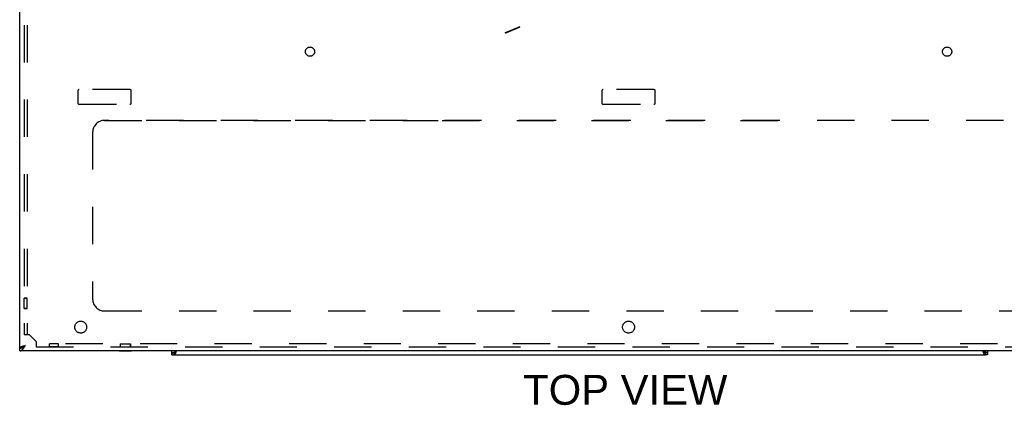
# Model space of a CAD drawing. Header units: inches. Extents: x 0 to 142, y 0 to 92.
# Tile 29 of 65: x 33.99 to 54.66, y 59.53 to 67.63. Entities that reach past the tile are written whole.
import ezdxf

# ---------------------------------------------------------------- set-up
doc = ezdxf.new("R2010")
doc.units = ezdxf.units.IN
doc.header["$LTSCALE"] = 7.824912
doc.header["$MEASUREMENT"] = 0
doc.linetypes.add('HIDDEN', pattern=[0.2, 0.1, -0.1])
doc.layers.get('0').update_dxf_attribs({"linetype": 'CONTINUOUS'})
for name, color, linetype in [('02___PRT_ALL_AXES', 7, 'CONTINUOUS'), ('DEFAULT_2', 8, 'HIDDEN'), ('DIMENSIONS', 7, 'CONTINUOUS'), ('OPEN', 7, 'CONTINUOUS')]:
    doc.layers.add(name, color=color, linetype=linetype)
doc.styles.get("Standard").update_dxf_attribs({"font": 'arial.ttf'})

msp = doc.modelspace()

# ---------------------------------------------------------------- linework, layer by layer
at = {"color": 3, "linetype": 'Continuous'}
for p, q in [((33.998, 60.731), (33.998, 80.312)), ((34.062, 60.769), (34.058, 60.767)), ((34.067, 60.77), (34.062, 60.769)), ((34.071, 60.771), (34.067, 60.77)), ((34.077, 60.773), (34.071, 60.771)), ((34.084, 60.775), (34.077, 60.773)), ((34.095, 60.779), (34.084, 60.775)), ((34.1, 60.767), (34.11, 60.783)), ((59.553, 60.671), (33.998, 60.671)), ((34.051, 60.765), (34.047, 60.763)), ((34.054, 60.766), (34.051, 60.765)), ((34.058, 60.767), (34.054, 60.766)), ((34.083, 60.741), (34.086, 60.746)), ((34.086, 60.746), (34.089, 60.75)), ((34.089, 60.75), (34.092, 60.755)), ((34.092, 60.755), (34.095, 60.76)), ((34.095, 60.76), (34.1, 60.767)), ((37.191, 60.591), (37.191, 60.671)), ((37.213, 60.639), (37.22, 60.641)), ((37.22, 60.641), (37.228, 60.643)), ((37.228, 60.643), (37.236, 60.645)), ((37.235, 60.591), (54.266, 60.591)), ((37.235, 60.591), (37.237, 60.591)), ((54.266, 60.591), (54.264, 60.591)), ((54.274, 60.643), (54.265, 60.645)), ((54.282, 60.641), (54.274, 60.643)), ((54.311, 60.671), (54.311, 60.591))]:
    msp.add_line(p, q, dxfattribs=at)
at = {"color": 7, "linetype": 'Continuous'}
for p, q in [((33.994, 61.543), (33.994, 61.799)), ((33.994, 61.799), (33.998, 61.799)), ((33.994, 61.543), (33.998, 61.543)), ((34.088, 60.767), (34.091, 60.769)), ((34.091, 60.769), (34.094, 60.771)), ((34.094, 60.773), (34.092, 60.771)), ((34.097, 60.775), (34.094, 60.773)), ((34.094, 60.771), (34.097, 60.773)), ((34.097, 60.773), (34.101, 60.777)), ((34.1, 60.776), (34.097, 60.775)), ((34.104, 60.779), (34.1, 60.776)), ((34.101, 60.777), (34.11, 60.783)), ((34.11, 60.783), (34.104, 60.779)), ((33.998, 60.671), (33.998, 60.731)), ((34.085, 60.765), (34.088, 60.767)), ((36.085, 60.666), (36.085, 60.671)), ((36.341, 60.666), (36.085, 60.666)), ((36.341, 60.666), (36.341, 60.671)), ((37.191, 60.591), (37.235, 60.591)), ((37.235, 60.635), (37.194, 60.632)), ((37.235, 60.591), (37.235, 60.639)), ((54.266, 60.591), (54.266, 60.639)), ((54.308, 60.632), (54.266, 60.635)), ((54.311, 60.591), (54.266, 60.591))]:
    msp.add_line(p, q, dxfattribs=at)
for points in [[(34.092, 60.771), (34.091, 60.77), (34.089, 60.769), (34.088, 60.768), (34.087, 60.768), (34.086, 60.767), (34.084, 60.766), (34.083, 60.765), (34.082, 60.764), (34.081, 60.763), (34.08, 60.762), (34.079, 60.762), (34.078, 60.761), (34.077, 60.76), (34.076, 60.759), (34.075, 60.758)], [(33.998, 60.731), (34, 60.731), (34.001, 60.731), (34.003, 60.731), (34.004, 60.731), (34.006, 60.731), (34.007, 60.732), (34.009, 60.732), (34.011, 60.732), (34.012, 60.732), (34.014, 60.732), (34.015, 60.733), (34.017, 60.733), (34.018, 60.733), (34.02, 60.733), (34.021, 60.734), (34.023, 60.734), (34.024, 60.735), (34.026, 60.735), (34.027, 60.735), (34.029, 60.736), (34.03, 60.736), (34.032, 60.737), (34.033, 60.737), (34.035, 60.738), (34.036, 60.738), (34.038, 60.739), (34.039, 60.739), (34.041, 60.74), (34.042, 60.741), (34.044, 60.741), (34.045, 60.742), (34.047, 60.743), (34.048, 60.743), (34.05, 60.744), (34.051, 60.745), (34.053, 60.746), (34.054, 60.746), (34.056, 60.747), (34.057, 60.748)], [(34.057, 60.748), (34.059, 60.749), (34.06, 60.75), (34.062, 60.751), (34.063, 60.751), (34.065, 60.752), (34.067, 60.753), (34.068, 60.754), (34.07, 60.755), (34.071, 60.756), (34.073, 60.757), (34.074, 60.758)], [(34.074, 60.758), (34.076, 60.759), (34.077, 60.76), (34.079, 60.761), (34.08, 60.762), (34.082, 60.763), (34.085, 60.765)], [(37.243, 60.64), (37.244, 60.64), (37.247, 60.641), (37.249, 60.642), (37.252, 60.643), (37.255, 60.645), (37.258, 60.646), (37.261, 60.648), (37.263, 60.651), (37.266, 60.653), (37.269, 60.656), (37.269, 60.656)], [(37.243, 60.64), (37.244, 60.641), (37.246, 60.642), (37.248, 60.644), (37.25, 60.646), (37.252, 60.648), (37.255, 60.65), (37.256, 60.651)], [(54.258, 60.64), (54.258, 60.64), (54.255, 60.641), (54.252, 60.642), (54.25, 60.643), (54.247, 60.645), (54.244, 60.646), (54.241, 60.648), (54.238, 60.651), (54.236, 60.653), (54.233, 60.656), (54.233, 60.656)], [(54.258, 60.64), (54.258, 60.641), (54.256, 60.642), (54.254, 60.644), (54.252, 60.646), (54.25, 60.648), (54.247, 60.65), (54.246, 60.651)]]:
    msp.add_lwpolyline(points, dxfattribs=at)
at = {"color": 3, "linetype": 'Continuous'}
for points in [[(34.11, 60.783), (34.108, 60.783), (34.095, 60.779)], [(34.047, 60.763), (34.045, 60.763), (34.043, 60.762), (34.041, 60.761), (34.04, 60.761), (34.038, 60.76), (34.036, 60.759), (34.034, 60.759), (34.033, 60.758), (34.031, 60.757), (34.03, 60.757), (34.028, 60.756), (34.027, 60.755), (34.025, 60.755), (34.024, 60.754), (34.022, 60.753), (34.021, 60.753), (34.02, 60.752), (34.018, 60.751), (34.017, 60.751), (34.016, 60.75), (34.015, 60.749), (34.013, 60.749), (34.012, 60.748), (34.011, 60.747), (34.01, 60.747), (34.009, 60.746), (34.008, 60.745), (34.007, 60.745), (34.007, 60.744), (34.006, 60.743), (34.005, 60.743), (34.004, 60.742), (34.003, 60.741), (34.003, 60.741), (34.002, 60.74), (34.002, 60.739), (34.001, 60.739), (34.001, 60.738), (34, 60.737), (34, 60.737), (34, 60.736), (33.999, 60.735), (33.999, 60.735), (33.999, 60.734), (33.999, 60.733), (33.999, 60.733), (33.998, 60.732), (33.998, 60.731)], [(33.998, 60.671), (34, 60.671), (34.001, 60.671), (34.003, 60.671), (34.004, 60.672), (34.006, 60.672), (34.007, 60.672), (34.009, 60.672), (34.011, 60.673), (34.012, 60.673), (34.014, 60.674), (34.015, 60.674), (34.017, 60.675), (34.018, 60.675), (34.02, 60.676), (34.021, 60.677), (34.023, 60.678), (34.024, 60.678), (34.026, 60.679), (34.027, 60.68), (34.029, 60.681), (34.03, 60.682), (34.032, 60.683), (34.033, 60.684), (34.035, 60.685), (34.036, 60.687), (34.038, 60.688), (34.039, 60.689), (34.041, 60.69), (34.042, 60.692), (34.044, 60.693), (34.045, 60.695), (34.047, 60.696), (34.048, 60.698), (34.05, 60.699), (34.051, 60.701), (34.053, 60.702), (34.054, 60.704), (34.056, 60.706), (34.057, 60.707), (34.059, 60.709), (34.06, 60.711), (34.062, 60.713), (34.063, 60.715), (34.065, 60.717), (34.067, 60.719), (34.068, 60.72), (34.07, 60.722), (34.071, 60.724), (34.073, 60.726), (34.074, 60.729), (34.076, 60.731)], [(34.076, 60.731), (34.077, 60.733), (34.079, 60.735), (34.08, 60.737), (34.083, 60.741)], [(37.194, 60.632), (37.193, 60.625), (37.192, 60.618), (37.192, 60.611), (37.191, 60.604), (37.191, 60.598), (37.191, 60.591)], [(37.194, 60.632), (37.195, 60.633), (37.197, 60.633), (37.199, 60.634), (37.201, 60.635), (37.204, 60.636), (37.207, 60.637), (37.21, 60.638), (37.213, 60.639)], [(37.236, 60.645), (37.241, 60.647), (37.246, 60.648), (37.25, 60.65), (37.255, 60.651)], [(37.237, 60.591), (37.24, 60.591), (37.242, 60.592)], [(37.242, 60.592), (37.244, 60.593), (37.246, 60.594), (37.248, 60.596), (37.25, 60.598), (37.252, 60.6), (37.254, 60.602), (37.256, 60.605), (37.259, 60.607), (37.261, 60.611), (37.263, 60.614), (37.265, 60.617), (37.267, 60.621), (37.269, 60.625), (37.271, 60.629), (37.273, 60.633), (37.275, 60.638)], [(37.255, 60.651), (37.26, 60.653), (37.265, 60.654)], [(37.265, 60.654), (37.27, 60.656), (37.276, 60.658), (37.281, 60.66), (37.286, 60.662)], [(37.275, 60.638), (37.277, 60.642), (37.28, 60.647), (37.282, 60.652), (37.284, 60.657), (37.286, 60.662)], [(54.237, 60.654), (54.231, 60.656), (54.226, 60.658), (54.221, 60.66), (54.216, 60.662)], [(54.226, 60.638), (54.224, 60.642), (54.222, 60.647), (54.22, 60.652), (54.218, 60.657), (54.216, 60.662)], [(54.26, 60.592), (54.258, 60.593), (54.256, 60.594), (54.254, 60.596), (54.252, 60.598), (54.25, 60.6), (54.248, 60.602), (54.245, 60.605), (54.243, 60.607), (54.241, 60.611), (54.239, 60.614), (54.237, 60.617), (54.235, 60.621), (54.233, 60.625), (54.231, 60.629), (54.229, 60.633), (54.226, 60.638)], [(54.247, 60.651), (54.242, 60.653), (54.237, 60.654)], [(54.265, 60.645), (54.261, 60.647), (54.256, 60.648), (54.251, 60.65), (54.247, 60.651)], [(54.264, 60.591), (54.262, 60.591), (54.26, 60.592)], [(54.308, 60.632), (54.306, 60.633), (54.305, 60.633), (54.303, 60.634), (54.3, 60.635), (54.298, 60.636), (54.295, 60.637), (54.292, 60.638), (54.289, 60.639), (54.282, 60.641)], [(54.311, 60.591), (54.311, 60.598), (54.311, 60.604), (54.31, 60.611), (54.31, 60.618), (54.309, 60.625), (54.308, 60.632)]]:
    msp.add_lwpolyline(points, dxfattribs=at)
at = {"layer": '02___PRT_ALL_AXES', "color": 8, "linetype": 'HIDDEN'}
for p, q in [((34.088, 61.562), (34.088, 61.78)), ((34.088, 61.78), (34.148, 61.78)), ((34.148, 61.562), (34.148, 61.78)), ((34.088, 61.562), (34.148, 61.562)), ((34.62, 60.761), (34.62, 60.821)), ((34.807, 60.821), (34.62, 60.821)), ((34.807, 60.761), (34.807, 60.821)), ((36.104, 60.821), (36.104, 60.761)), ((36.104, 60.821), (36.322, 60.821)), ((36.322, 60.761), (36.322, 60.821)), ((34.807, 60.761), (34.62, 60.761)), ((36.104, 60.761), (36.322, 60.761))]:
    msp.add_line(p, q, dxfattribs=at)
for centre, radius in [((40.088, 66.954), 0.0966), ((53.463, 66.954), 0.0966), ((35.276, 61.171), 0.125), ((46.776, 61.171), 0.125)]:
    msp.add_circle(centre, radius, dxfattribs=at)
at = {"layer": 'DEFAULT_2', "color": 8, "linetype": 'HIDDEN'}
for p, q in [((34.088, 80.032), (34.088, 61.011)), ((34.148, 80.032), (34.148, 61.011)), ((44.494, 67.474), (44.189, 67.347)), ((44.189, 67.348), (44.494, 67.474)), ((44.494, 67.473), (44.189, 67.347)), ((44.189, 67.347), (44.455, 67.457)), ((44.189, 67.348), (44.423, 67.444)), ((44.189, 67.347), (44.423, 67.444)), ((44.423, 67.444), (44.189, 67.348)), ((44.423, 67.444), (44.189, 67.348)), ((44.19, 67.347), (44.495, 67.473)), ((44.495, 67.473), (44.19, 67.347)), ((44.19, 67.347), (44.495, 67.473)), ((44.19, 67.347), (44.495, 67.473)), ((44.495, 67.473), (44.19, 67.347)), ((44.495, 67.473), (44.19, 67.347)), ((44.216, 67.357), (44.391, 67.43)), ((44.391, 67.43), (44.216, 67.357)), ((44.222, 67.36), (44.32, 67.4)), ((44.229, 67.363), (44.313, 67.398)), ((44.39, 67.431), (44.235, 67.366)), ((44.333, 67.406), (44.242, 67.368)), ((44.494, 67.474), (44.247, 67.372)), ((44.247, 67.372), (44.494, 67.474)), ((44.248, 67.372), (44.39, 67.431)), ((44.293, 67.39), (44.248, 67.371)), ((44.261, 67.377), (44.293, 67.39)), ((44.42, 67.443), (44.272, 67.382)), ((44.272, 67.382), (44.346, 67.413)), ((44.293, 67.39), (44.449, 67.455)), ((44.436, 67.449), (44.293, 67.39)), ((44.32, 67.401), (44.3, 67.392)), ((44.313, 67.398), (44.352, 67.414)), ((44.313, 67.398), (44.313, 67.398)), ((44.32, 67.4), (44.32, 67.401)), ((44.346, 67.411), (44.333, 67.406)), ((44.495, 67.473), (44.346, 67.411)), ((44.346, 67.413), (44.42, 67.443)), ((44.346, 67.413), (44.346, 67.413)), ((44.352, 67.414), (44.494, 67.473)), ((44.352, 67.414), (44.352, 67.414)), ((44.359, 67.417), (44.495, 67.473)), ((44.495, 67.473), (44.359, 67.417)), ((44.359, 67.417), (44.359, 67.417)), ((44.39, 67.431), (44.436, 67.449)), ((44.423, 67.444), (44.39, 67.431)), ((44.391, 67.43), (44.391, 67.43)), ((44.495, 67.473), (44.417, 67.441)), ((44.417, 67.441), (44.495, 67.473)), ((44.417, 67.441), (44.417, 67.441)), ((44.475, 67.466), (44.423, 67.444)), ((44.436, 67.449), (44.455, 67.458)), ((44.455, 67.457), (44.436, 67.449)), ((44.449, 67.455), (44.488, 67.471)), ((44.455, 67.457), (44.494, 67.474)), ((44.455, 67.458), (44.455, 67.457)), ((44.455, 67.457), (44.455, 67.457)), ((44.494, 67.474), (44.475, 67.466)), ((44.488, 67.471), (44.494, 67.474)), ((44.494, 67.474), (44.494, 67.473)), ((44.494, 67.474), (44.494, 67.474)), ((44.494, 67.474), (44.494, 67.474)), ((44.494, 67.474), (44.494, 67.474)), ((44.494, 67.473), (44.495, 67.473)), ((44.495, 67.473), (44.495, 67.473)), ((44.495, 67.473), (44.495, 67.473)), ((44.495, 67.473), (44.495, 67.473)), ((44.495, 67.473), (44.495, 67.473)), ((44.495, 67.473), (44.495, 67.473)), ((44.189, 67.347), (44.209, 67.355)), ((44.196, 67.35), (44.189, 67.347)), ((44.189, 67.348), (44.189, 67.348)), ((44.189, 67.348), (44.189, 67.348)), ((44.189, 67.347), (44.189, 67.347)), ((44.189, 67.347), (44.189, 67.347)), ((44.189, 67.347), (44.189, 67.347)), ((44.19, 67.347), (44.228, 67.363)), ((44.196, 67.349), (44.19, 67.347)), ((44.19, 67.347), (44.19, 67.347)), ((44.19, 67.347), (44.19, 67.347)), ((44.19, 67.347), (44.19, 67.347)), ((44.19, 67.347), (44.19, 67.347)), ((44.261, 67.376), (44.196, 67.349)), ((44.235, 67.366), (44.196, 67.35)), ((44.209, 67.355), (44.261, 67.377)), ((44.242, 67.368), (44.222, 67.36)), ((44.222, 67.36), (44.222, 67.36)), ((44.228, 67.363), (44.248, 67.372)), ((44.248, 67.371), (44.228, 67.363)), ((44.228, 67.363), (44.229, 67.363)), ((44.228, 67.363), (44.228, 67.363)), ((36.308, 66.159), (35.243, 66.159)), ((47.308, 66.159), (46.243, 66.159)), ((35.213, 66.129), (35.213, 65.881)), ((36.338, 65.881), (36.338, 66.129)), ((46.213, 66.129), (46.213, 65.881)), ((47.338, 65.881), (47.338, 66.129)), ((35.243, 65.851), (36.308, 65.851)), ((46.243, 65.851), (47.308, 65.851)), ((57.776, 65.511), (35.776, 65.511)), ((35.526, 65.261), (35.526, 61.761)), ((34.148, 61.78), (34.088, 61.78)), ((34.148, 61.562), (34.088, 61.562)), ((35.776, 61.511), (57.776, 61.511)), ((34.2, 61.011), (34.088, 61.011)), ((34.338, 60.873), (34.2, 61.011)), ((34.338, 60.873), (34.338, 60.761)), ((59.213, 60.821), (34.338, 60.821)), ((36.104, 60.821), (36.104, 60.761)), ((36.322, 60.821), (36.322, 60.761)), ((34.338, 60.761), (59.213, 60.761))]:
    msp.add_line(p, q, dxfattribs=at)
for centre, radius, start, end in [((35.243, 66.129), 0.03, 90, 180), ((36.308, 66.129), 0.03, 0, 90), ((46.243, 66.129), 0.03, 90, 180), ((47.308, 66.129), 0.03, 0, 90), ((35.243, 65.881), 0.03, 180, 270), ((36.308, 65.881), 0.03, 270, 360), ((46.243, 65.881), 0.03, 180, 270), ((47.308, 65.881), 0.03, 270, 360), ((35.776, 65.261), 0.25, 90, 180), ((35.776, 61.761), 0.25, 180, 270)]:
    msp.add_arc(centre, radius, start, end, dxfattribs=at)
at = {"layer": 'OPEN', "color": 8, "linetype": 'HIDDEN'}
for p, q in [((35.776, 65.511), (42.776, 65.511)), ((42.866, 65.511), (50.686, 65.511)), ((57.776, 65.511), (50.776, 65.511)), ((35.526, 65.261), (35.526, 61.761)), ((35.776, 61.511), (57.776, 61.511))]:
    msp.add_line(p, q, dxfattribs=at)
for centre, start, end in [((35.776, 65.261), 90, 180), ((35.776, 61.761), 180, 270)]:
    msp.add_arc(centre, 0.25, start, end, dxfattribs=at)

# ---------------------------------------------------------------- texts
at = {"layer": 'DIMENSIONS', "color": 2, "linetype": 'Continuous', "insert": (46.708, 60.169), "char_height": 0.6277, "width": 4.277, "attachment_point": 2, "line_spacing_factor": 0.9}
msp.add_mtext('TOP VIEW', dxfattribs=at)

doc.saveas('drawing.dxf')
